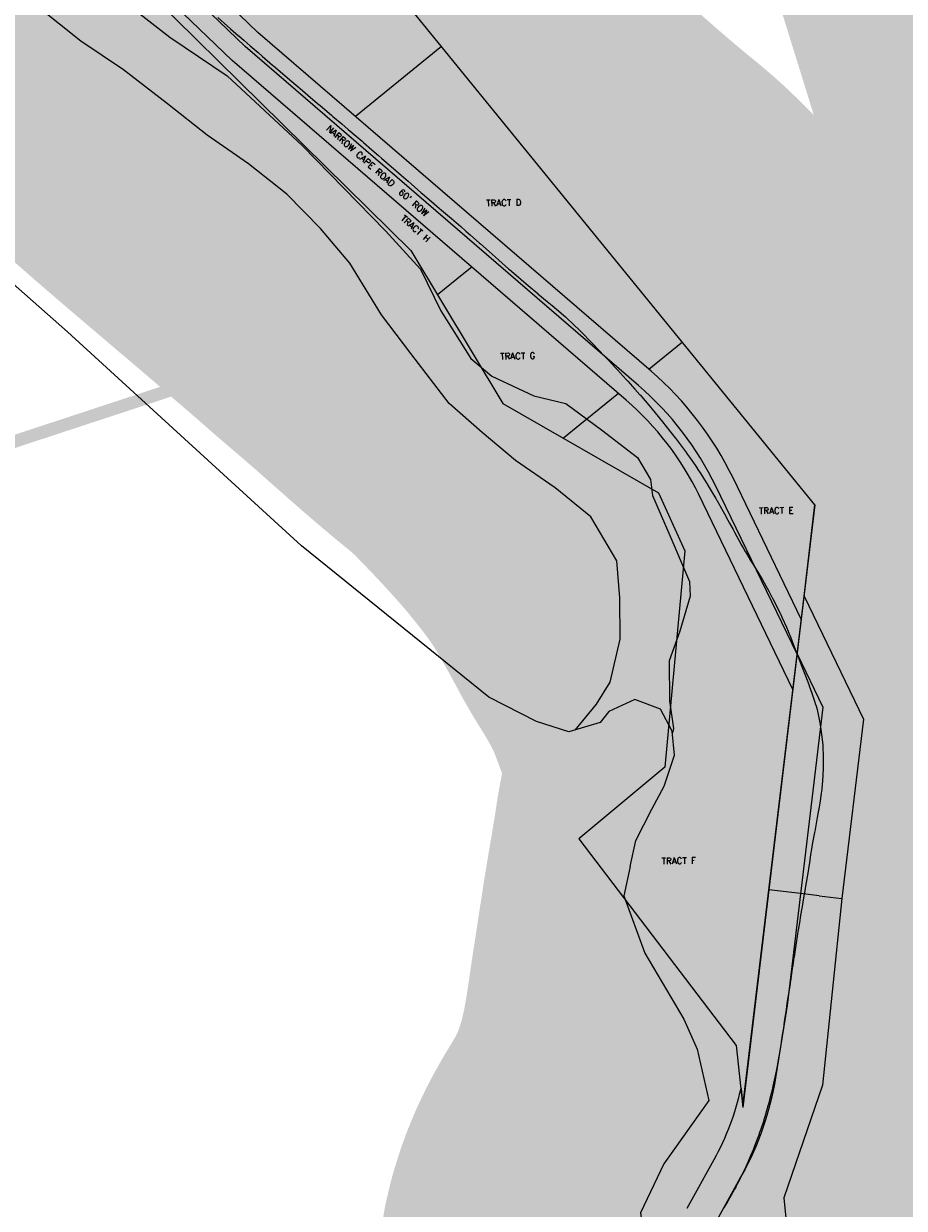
# Model space of a CAD drawing. Header units: feet. Extents: x 18803 to 104580, y -6601 to 116448.
# Tile 7 of 102: x 42561 to 43946, y 27084 to 28948. Entities that reach past the tile are written whole.
import ezdxf

# ---------------------------------------------------------------- set-up
doc = ezdxf.new("R2010")
doc.units = ezdxf.units.FT
doc.header["$LTSCALE"] = 100
doc.header["$MEASUREMENT"] = 0
for name, color, linetype in [('ELPC BOLD TITLE SHEET', 3, 'Continuous'), ('ELPC-XIST', 6, 'Continuous'), ('ELRP', 253, 'Continuous'), ('ETRP', 1, 'Continuous'), ('SL-MATCH', 253, 'Continuous'), ('SL-VICINITY MAP', 2, 'Continuous'), ('ST-MATCH', 1, 'Continuous')]:
    doc.layers.add(name, color=color, linetype=linetype)
doc.styles.add('L100', font='simplex.shx', dxfattribs={"height": 10})

msp = doc.modelspace()

# ---------------------------------------------------------------- linework, layer by layer
at = {"layer": 'ELPC BOLD TITLE SHEET', "const_width": 1000}
for points in [[(44994.43259227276, 25873.12758118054), (44997.59958026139, 25871.48795404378), (44997.59958017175, 25871.48795408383), (45000.29333963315, 25869.79948952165)], [(42445.29938223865, 29465.57455976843), (42456.7689117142, 29444.4455123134), (42456.78830001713, 29444.40986434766), (42458.30257428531, 29441.63104034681), (42468.68057306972, 29423.35983300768), (42468.78644905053, 29423.17525961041), (42472.38299057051, 29416.96662530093), (42480.9207612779, 29402.44725246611), (42480.95721613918, 29402.38545919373), (42486.87219983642, 29392.3918145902), (42493.20579623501, 29381.8468096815), (42493.20958200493, 29381.84050024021), (42493.21352130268, 29381.8339393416), (42501.5400579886, 29367.95214175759), (42505.46624152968, 29361.64517453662), (42505.58018567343, 29361.46388776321), (42516.55279361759, 29344.17269794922), (42516.59909886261, 29344.09943917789), (42517.88178326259, 29342.06208444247), (42518.05766273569, 29341.78685586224), (42530.46036896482, 29322.66339556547), (42530.67720908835, 29322.33486699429), (42531.32775021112, 29321.36626467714), (42543.6695239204, 29303.23660314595), (42543.80001834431, 29303.04677975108), (42546.49829455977, 29299.15986079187), (42557.36372789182, 29283.76910242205), (42557.40505259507, 29283.71073642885), (42562.0473866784, 29277.17303663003), (42571.25543832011, 29264.3113953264), (42571.35644675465, 29264.17126174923), (42577.81062612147, 29255.2774451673), (42585.57225108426, 29244.97368985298), (42585.57606997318, 29244.96861645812), (42585.57993878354, 29244.96347925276), (42594.14246109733, 29233.58539484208), (42599.95787490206, 29226.02862681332), (42600.00009034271, 29225.97391325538), (42611.11924388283, 29211.60035650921), (42614.51701171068, 29207.26444335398), (42614.75406039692, 29206.96627868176), (42628.64796185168, 29189.73987670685), (42629.69256757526, 29188.48003473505), (42629.82990207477, 29188.31572218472), (42644.89062803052, 29170.43977152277), (42644.96132922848, 29170.35619757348), (42646.34455748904, 29168.72780115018), (42659.72064586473, 29153.39847117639), (42659.90349062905, 29153.19110966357), (42664.43042504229, 29148.11060264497), (42674.49767738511, 29137.06868913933), (42682.97766997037, 29128.00411911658), (42688.87596844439, 29121.86295996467), (42688.9465452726, 29121.78976432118), (42701.86767232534, 29108.44155067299), (42703.20074887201, 29107.09332244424), (42703.41865133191, 29106.87558342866), (42717.93567415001, 29092.54326154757), (42718.13590608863, 29092.34775828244), (42720.84680834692, 29089.73008896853), (42732.39539574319, 29078.87973999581), (42732.72087385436, 29078.5793415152), (42740.12446006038, 29071.86709471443), (42740.21415722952, 29071.78537695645), (42746.26306966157, 29066.24772223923), (42746.45590849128, 29066.07299858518), (42759.12913037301, 29054.708530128), (42759.30935491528, 29054.54469377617), (42759.35557697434, 29054.5025733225), (42771.32195738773, 29043.57173138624), (42777.48156229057, 29037.84574873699), (42783.44000424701, 29032.3738183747), (42783.44293409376, 29032.3711266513), (42783.44544700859, 29032.36881861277), (42794.96122986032, 29021.78744873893), (42795.00741237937, 29021.74491424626), (42795.4357698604, 29021.34947023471), (42807.72169092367, 29009.89809379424), (42807.95379629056, 29009.6842790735), (42811.97236684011, 29006.02562004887), (42820.76731139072, 28998.08102689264), (42820.8283668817, 28998.02604128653), (42829.30629518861, 28990.41403068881), (42834.287631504, 28985.98424763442), (42834.29698166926, 28985.97593660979), (42847.51253176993, 28974.23455474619), (42847.52442004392, 28974.22398655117), (42848.98062612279, 28972.92873858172), (42864.83092169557, 28958.74630502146), (42866.59661870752, 28957.14490809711), (42881.69447163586, 28943.78365691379), (42881.7796086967, 28943.70862490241), (42886.67815813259, 28939.4093976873), (42899.27243179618, 28928.43221955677), (42899.30832851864, 28928.40098769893), (42907.83557157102, 28920.99510379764), (42907.85902697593, 28920.97470886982), (42917.41017509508, 28912.66002539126), (42917.48255765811, 28912.59724382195), (42929.7995246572, 28901.95313074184), (42929.80604731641, 28901.94749953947), (42929.81252360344, 28901.94190468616), (42936.04488755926, 28896.56310678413), (42936.11162349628, 28896.50570722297), (42952.59994334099, 28882.37244415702), (42952.62018729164, 28882.3551459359), (42952.64038705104, 28882.33784945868), (42954.19655099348, 28881.00958347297), (42954.22772098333, 28880.98301948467), (42971.83562885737, 28866.00109699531), (42971.84146768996, 28865.99613044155), (42976.21428542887, 28862.27769872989), (42976.24822778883, 28862.24878469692), (42989.67197888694, 28850.79343031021), (42999.82239623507, 28842.17840227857), (43008.2793497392, 28834.98056076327), (43023.46637143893, 28821.97994484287), (43023.46983098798, 28821.97698502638), (43023.47372011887, 28821.97365643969), (43027.286527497, 28818.71219876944), (43027.39365180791, 28818.6210772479), (43045.16227849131, 28803.59143821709), (43045.18100989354, 28803.57554781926), (43045.19973840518, 28803.55969076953), (43047.35488534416, 28801.72957426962), (43047.36976075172, 28801.7169330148), (43061.43836286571, 28789.75211024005), (43061.44182796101, 28789.74916173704), (43061.44491499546, 28789.74653587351), (43071.43003319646, 28781.24846939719), (43071.5072185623, 28781.18251600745), (43077.4678603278, 28776.06888476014), (43077.5230220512, 28776.02169597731), (43093.34812259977, 28762.52238917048), (43095.61573764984, 28760.54354304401), (43095.63012390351, 28760.53097972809), (43108.56828360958, 28749.22409600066), (43108.57862563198, 28749.2150625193), (43119.27794137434, 28739.87424364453), (43123.89049437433, 28735.8778116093), (43123.93225947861, 28735.84170268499), (43139.42539272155, 28722.47544414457), (43139.48482136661, 28722.42432935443), (43142.57127636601, 28719.77771781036), (43142.60521535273, 28719.74856385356), (43154.94814323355, 28709.12708582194), (43165.5595587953, 28699.83991633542), (43165.60590393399, 28699.79925694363), (43170.46472594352, 28695.52624592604), (43170.48093754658, 28695.51200089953), (43186.33607454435, 28681.59192730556), (43186.44790374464, 28681.49431834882), (43188.23884954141, 28679.94022253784), (43202.46382894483, 28667.68234148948), (43202.51155099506, 28667.64132066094), (43210.95822643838, 28660.39871508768), (43210.96830511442, 28660.39010082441), (43210.98914454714, 28660.37224660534), (43218.31919962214, 28654.10728323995), (43218.33730069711, 28654.09182638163), (43233.72595067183, 28640.96318036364), (43233.83059476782, 28640.87337315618), (43248.54681004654, 28628.1769210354), (43256.45643989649, 28621.23336621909), (43256.49693907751, 28621.19773863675), (43263.27114451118, 28615.22583695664), (43278.00156752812, 28602.13659584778), (43278.04042887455, 28602.10213412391), (43279.30762559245, 28600.98065025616), (43279.31956056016, 28600.97010758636), (43279.33150369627, 28600.95954458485), (43292.9647383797, 28588.92422920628), (43292.96852577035, 28588.9208836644), (43292.97250490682, 28588.91737017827), (43302.33248700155, 28580.6476894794), (43308.24944562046, 28575.38929469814), (43323.64805250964, 28561.91328441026), (43323.69838171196, 28561.86935333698), (43325.07568629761, 28560.67025933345), (43339.07506381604, 28548.61945243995), (43339.10173307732, 28548.59640117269), (43339.12837036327, 28548.57344009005), (43347.42322077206, 28541.3939942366), (43354.34592652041, 28535.54349218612), (43354.3469016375, 28535.54266803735), (43354.34687766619, 28535.54268829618), (43369.40110343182, 28522.81861554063), (43369.41378770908, 28522.80787337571), (43369.42650171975, 28522.79712018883), (43369.61521766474, 28522.63716545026), (43384.3199318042, 28510.59310705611), (43384.34977720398, 28510.56870091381), (43391.93814198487, 28504.37321821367), (43392.16666011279, 28504.18428745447), (43398.88905055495, 28498.55634937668), (43413.05439879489, 28486.45582446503), (43413.52528773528, 28486.04811718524), (43414.32692619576, 28485.32012395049), (43426.3749002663, 28473.84667990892), (43434.51928180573, 28465.88998033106), (43434.72066073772, 28465.69085784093), (43439.41828270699, 28460.98959607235), (43452.48316197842, 28447.58218392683), (43454.41618430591, 28445.57714140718), (43466.06964303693, 28433.44948055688), (43473.59733143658, 28425.53361708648), (43473.61361379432, 28425.51647802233), (43480.01628547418, 28418.77020039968), (43492.31989342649, 28405.63409941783), (43492.47621702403, 28405.46553643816), (43494.26840829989, 28403.51381376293), (43494.28176801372, 28403.4992271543), (43494.29513371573, 28403.4846589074), (43508.5038849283, 28387.9577637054), (43508.51374566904, 28387.94696762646), (43508.52364841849, 28387.93613932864), (43511.18241702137, 28385.02329734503), (43511.35377735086, 28384.83346354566), (43522.14518075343, 28372.74483210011), (43522.15149841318, 28372.7377462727), (43522.15787303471, 28372.73060241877), (43530.18080317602, 28363.72846645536), (43530.44597073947, 28363.42575243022), (43535.13595150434, 28357.97823617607), (43547.43196073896, 28343.60029012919), (43549.11348433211, 28341.60036549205), (43549.38422992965, 28341.27265885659), (43558.7636190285, 28329.71861137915), (43567.59264136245, 28318.72578284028), (43567.59299265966, 28318.72534547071), (43567.59335802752, 28318.7248905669), (43569.31521943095, 28316.58118726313), (43579.31289656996, 28303.9787536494), (43585.65826690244, 28295.85398422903), (43585.89485237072, 28295.5465432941), (43589.16747197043, 28291.23024433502), (43598.66254871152, 28278.57239944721), (43603.21419569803, 28272.31361034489), (43603.47147897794, 28271.95390222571), (43607.84929751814, 28265.73016980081), (43616.90935926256, 28252.69662682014), (43619.98502329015, 28248.12015958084), (43620.12833120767, 28247.90484172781), (43625.78440098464, 28239.3234294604), (43634.3649123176, 28225.85350474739), (43635.74851002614, 28223.62476851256), (43635.98478684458, 28223.23734746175), (43642.34533784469, 28212.61954231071), (43649.61455448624, 28200.29904101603), (43650.74147207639, 28198.34539421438), (43650.97034120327, 28197.94094368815), (43655.78023538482, 28189.27486500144), (43655.7896712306, 28189.25787804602), (43660.93063848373, 28180.01031443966), (43660.94511826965, 28179.98430072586), (43664.98273666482, 28172.73954793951), (43665.94770467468, 28171.02798562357), (43671.15999530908, 28161.60660781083), (43676.70058002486, 28151.49845546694), (43678.7647160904, 28147.65403091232), (43678.78192796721, 28147.62213022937), (43678.79910218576, 28147.59019671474), (43682.5010536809, 28140.74018140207), (43688.55744879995, 28129.34846561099), (43688.96271856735, 28128.61543547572), (43692.31018542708, 28122.78842192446), (43692.32735254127, 28122.75867924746), (43692.3445059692, 28122.72886743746), (43695.58576496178, 28117.12218545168), (43695.89916877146, 28116.59486258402), (43703.08058916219, 28104.83757005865), (43703.18140279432, 28104.67389003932), (43707.20488839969, 28098.19542101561), (43707.29974468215, 28098.04150737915), (43710.60477729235, 28092.6372161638), (43718.0464744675, 28080.35263764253), (43722.66330814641, 28072.60337484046), (43722.74479581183, 28072.46570102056), (43725.46502671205, 28067.83957787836), (43732.58560053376, 28054.91809841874), (43737.21968452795, 28046.24503325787), (43737.3857078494, 28045.92944682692), (43739.76204721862, 28041.34107369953), (43746.91496882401, 28027.32545574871), (43750.8260015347, 28019.50204504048), (43751.14474143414, 28018.84238554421), (43753.93284342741, 28012.86802790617), (43760.64142646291, 27997.85745921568), (43763.26924046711, 27991.66411198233), (43763.4568854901, 27991.21035091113), (43766.90550198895, 27982.64974507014), (43772.74701127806, 27967.23706653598), (43772.83135231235, 27967.01755940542), (43774.26415203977, 27963.33872310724), (43774.39914896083, 27962.98437956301), (43778.56696731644, 27951.79652227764), (43778.77811218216, 27951.24903500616), (43784.8101295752, 27936.12767707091), (43784.81791683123, 27936.10817832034), (43785.25104535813, 27935.02491590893), (43785.38819564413, 27934.67464691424), (43790.46532920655, 27921.42972990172), (43790.46849602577, 27921.42145642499), (43790.47166786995, 27921.4131778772), (43795.72684832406, 27907.67705393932), (43796.24960092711, 27906.28976341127), (43796.42120103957, 27905.8219683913), (43800.49872606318, 27894.39746097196), (43804.83412481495, 27881.59237717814), (43806.4007460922, 27876.55585589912), (43806.66450598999, 27875.65960935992), (43808.61110087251, 27868.64982723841), (43811.56733485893, 27855.35095726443), (43813.4761235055, 27845.01109524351), (43813.67676805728, 27843.77825687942), (43814.08068972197, 27840.91391660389), (43816.15423462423, 27825.71224094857), (43817.55047231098, 27812.17634834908), (43817.65874218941, 27810.78055120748), (43817.69440015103, 27810.09559646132), (43818.23397066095, 27794.31462575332), (43818.49223519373, 27778.98555233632), (43818.49160080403, 27778.38043217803), (43818.45724068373, 27777.06936970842), (43817.78869114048, 27764.07043482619), (43816.86506836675, 27749.78603600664), (43816.34388022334, 27744.1174002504), (43816.21517912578, 27742.99408944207), (43815.35073986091, 27736.69980628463), (43813.47752225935, 27724.65395442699), (43811.37602589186, 27711.67384480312), (43811.20705934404, 27710.66589048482), (43811.1411855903, 27710.29085129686), (43808.94656931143, 27698.34285172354), (43808.94573912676, 27698.33833924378), (43808.94490916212, 27698.33382314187), (43806.67632594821, 27686.00949263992), (43806.67609218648, 27686.00822252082), (43805.46955348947, 27679.45168521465), (43805.44328799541, 27679.31131048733), (43804.64003004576, 27675.08813892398), (43804.59970836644, 27674.87066413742), (43802.69332302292, 27664.31615398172), (43800.53738081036, 27653.09493971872), (43800.40846824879, 27652.36273904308), (43799.84667572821, 27648.853416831), (43798.53573654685, 27640.2477845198), (43798.53144671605, 27640.21951302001), (43796.58429135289, 27627.33630242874), (43795.12871986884, 27618.25716257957), (43795.12599381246, 27618.24019578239), (43794.44146663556, 27613.98899588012), (43790.06000015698, 27587.27586698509), (43790.04093496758, 27587.161248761), (43789.93949247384, 27586.55955906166), (43789.93592678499, 27586.53857579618), (43789.93237548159, 27586.51757214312), (43787.53763625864, 27572.46043886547), (43785.09042314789, 27558.3902745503), (43785.05754566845, 27558.19698889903), (43784.65098601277, 27555.75183991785), (43784.65052686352, 27555.74907581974), (43784.6500870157, 27555.74642962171), (43782.84265816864, 27544.86207034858), (43782.80531465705, 27544.63093744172), (43780.96616891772, 27532.92290906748), (43779.53067123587, 27524.68432121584), (43779.2280206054, 27522.86021336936), (43779.16695846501, 27522.47529333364), (43777.59457485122, 27512.08773193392), (43777.5840025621, 27512.01727799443), (43776.02061460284, 27501.50696187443), (43774.89776141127, 27494.24913591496), (43774.32479439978, 27490.42919284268), (43772.41990852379, 27478.66024011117), (43772.37194061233, 27478.35314421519), (43770.51615404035, 27466.02641633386), (43770.48525334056, 27465.81578388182), (43770.32147476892, 27464.66938432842), (43770.28618891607, 27464.42971808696), (43768.59436880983, 27453.26993378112), (43766.64001700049, 27440.63417755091), (43766.60927636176, 27440.43069521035), (43766.16377013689, 27437.40993544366), (43766.12281025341, 27437.14082662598), (43764.65025470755, 27427.75761532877), (43764.64389725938, 27427.71692376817), (43762.72109607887, 27415.35443806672), (43762.33505533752, 27412.94910128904), (43761.3003096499, 27405.73674319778), (43759.91773967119, 27396.48460542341), (43759.89673881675, 27396.34183401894), (43758.97982455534, 27390.00781154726), (43758.97759479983, 27389.99232745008), (43758.97536159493, 27389.97687340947), (43758.53246467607, 27386.8957689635), (43758.52661256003, 27386.85487022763), (43757.15459934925, 27377.22162502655), (43755.6940052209, 27367.34105388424), (43755.68232920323, 27367.26273400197), (43755.66095735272, 27367.12045694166), (43755.65844215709, 27367.10381532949), (43755.65593478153, 27367.0871666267), (43754.04235956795, 27356.4297605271), (43754.03864042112, 27356.40538419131), (43754.03494492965, 27356.38103883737), (43752.3906156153, 27345.63129589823), (43752.16868425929, 27344.25681531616), (43752.15980617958, 27344.20212757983), (43750.71102060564, 27335.32569106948), (43748.95620152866, 27324.93919390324), (43748.17758820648, 27320.47694096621), (43748.17763775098, 27320.47722492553), (43748.17769912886, 27320.47757668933), (43747.11355287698, 27314.3783465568), (43745.2640393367, 27304.48344393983), (43743.73564146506, 27296.71737316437), (43743.68412271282, 27296.46122415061), (43743.34615223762, 27294.81627713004), (43741.30466587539, 27285.34895831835), (43739.19311043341, 27275.85440314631), (43738.46639310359, 27272.72909028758), (43738.41682942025, 27272.51939542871), (43736.89495150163, 27266.18361111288), (43734.45800844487, 27256.35618156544), (43734.45229696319, 27256.3332729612), (43734.44660344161, 27256.31035437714), (43732.32206397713, 27247.80426885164), (43732.1128444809, 27247.01696642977), (43731.98652483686, 27246.56881337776), (43729.23802813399, 27237.15158405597), (43729.22998981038, 27237.12420707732), (43729.22197905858, 27237.09681508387), (43726.50213304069, 27227.85203539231), (43726.49636369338, 27227.83251008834), (43726.49061045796, 27227.81298289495), (43725.05091256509, 27222.94773166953), (43724.78690799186, 27222.10885882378), (43723.68350010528, 27218.80261647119), (43720.67930403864, 27210.03187920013), (43720.64937485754, 27209.94397786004), (43717.7047473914, 27201.24363758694), (43717.62211514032, 27200.99527552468), (43717.15752006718, 27199.57444226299), (43716.85888840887, 27198.71372659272), (43714.5440164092, 27192.40890141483), (43711.34087174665, 27183.8529472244), (43708.81753991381, 27177.35152947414), (43708.64900346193, 27176.92791177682), (43704.22228589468, 27166.06854431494), (43700.5257631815, 27157.36638889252), (43700.12690095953, 27156.46004790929), (43699.94635926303, 27156.0582294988), (43696.66796154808, 27148.90959424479), (43692.659545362, 27140.50551484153), (43690.61197879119, 27136.36502865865), (43688.28076236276, 27131.78055805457), (43688.27517703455, 27131.76959128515), (43688.26958475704, 27131.75859950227), (43683.66786639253, 27122.7278353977), (43681.01624930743, 27117.69836838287), (43680.75499283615, 27117.21380219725), (43678.8228486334, 27113.70854608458), (43673.61188152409, 27104.47996303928), (43671.08915241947, 27100.08644165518), (43670.90768720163, 27099.77478614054), (43668.17025606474, 27095.13812163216), (43662.4608786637, 27085.67012907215), (43661.12411734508, 27083.47110798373), (43656.61428655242, 27075.99781819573), (43656.38206326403, 27075.60627124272), (43651.63401946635, 27067.45956200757), (43650.75099745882, 27065.91866755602), (43650.65215049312, 27065.74483617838), (43644.96785917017, 27055.67046751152), (43644.65703011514, 27055.10557019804), (43642.76054695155, 27051.57009857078), (43638.60512062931, 27043.21491125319), (43638.18985110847, 27042.3457026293), (43635.03183835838, 27035.4575147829), (43632.42126068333, 27029.24905425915), (43632.06548687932, 27028.36505240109), (43628.75914498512, 27019.76954647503), (43627.13581020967, 27015.17065451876), (43626.76472943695, 27014.05327101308), (43623.65470284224, 27004.06876622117), (43622.69391162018, 27000.59248229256), (43622.37363484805, 26999.33638038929), (43619.77606471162, 26988.22656639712), (43619.30313519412, 26985.64017287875), (43619.07303961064, 26984.20716501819), (43617.50239748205, 26972.86323503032), (43617.28154364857, 26970.0414774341), (43617.21519393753, 26968.98507725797), (43616.68116881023, 26957.71277357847), (43616.69319807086, 26954.5426712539), (43616.71786092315, 26953.36388857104), (43617.14002412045, 26942.27621600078), (43617.43938177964, 26938.72259728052), (43617.58093483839, 26937.36802559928), (43618.93970772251, 26926.4865589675), (43619.57372183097, 26922.78562192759), (43619.75988993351, 26921.79033760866), (43622.03583584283, 26910.57315820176), (43622.71120669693, 26907.80442135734), (43623.00006164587, 26906.70496766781), (43626.43664206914, 26894.50688254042), (43626.89813010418, 26892.97005880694), (43627.14145675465, 26892.19640818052), (43631.63672766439, 26878.52787432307), (43631.70137869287, 26878.33349090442), (43631.84969970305, 26877.89248219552), (43636.37139307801, 26865.0429428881), (43636.46819940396, 26864.77202650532), (43637.9419701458, 26860.70962272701), (43641.23607324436, 26851.78402105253), (43641.26848447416, 26851.6966302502), (43644.44036073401, 26843.18571063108), (43644.45262891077, 26843.15297513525), (43644.4648589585, 26843.1202205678), (43646.18274625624, 26838.54502129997), (43646.19789734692, 26838.50475970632), (43651.02828212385, 26825.69799962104), (43651.27387810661, 26825.06692862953), (43651.29233997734, 26825.01961691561), (43656.58855310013, 26811.4834199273), (43657.72684600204, 26808.51994893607), (43661.64524504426, 26798.80304698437), (43661.82113468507, 26798.37783621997), (43664.71591913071, 26791.55268332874), (43667.11043120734, 26785.95853559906), (43671.56690194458, 26775.3585055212), (43671.75779594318, 26774.89059882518), (43672.1877118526, 26773.80392921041), (43672.26770015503, 26773.6043987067), (43677.16874759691, 26761.53755306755), (43678.05971038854, 26759.31144363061), (43678.16617817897, 26759.04052143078), (43681.74745895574, 26749.75699044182), (43683.76295271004, 26744.25559175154), (43686.1669568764, 26737.95389001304), (43686.19367785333, 26737.88419523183), (43689.22269047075, 26730.02311685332), (43690.6768862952, 26726.42871037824), (43690.68471530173, 26726.4092763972), (43690.69256270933, 26726.38985163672), (43694.51297467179, 26716.89290312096), (43694.74431320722, 26716.29034664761), (43694.99412337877, 26715.60738769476), (43695.00870014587, 26715.56766492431), (43698.91312065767, 26704.96214055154), (43699.42220205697, 26703.54898256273), (43699.5572512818, 26703.16151574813), (43702.66330996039, 26693.94267541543), (43703.96185464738, 26690.28505204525), (43706.75640349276, 26681.99479545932), (43706.92471840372, 26681.51536250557), (43708.15203077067, 26678.15434650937), (43708.207282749, 26678.00117816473), (43711.31114358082, 26669.28999824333), (43711.31956143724, 26669.26641548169), (43712.3587256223, 26666.36040700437), (43715.99121435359, 26656.47419034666), (43716.12678858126, 26656.11429977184), (43716.49303958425, 26655.16555362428), (43721.3405225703, 26643.14938034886), (43721.41502474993, 26642.96675803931), (43721.49363940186, 26642.78935056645), (43727.03098776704, 26630.42171956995), (43727.31435853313, 26629.83311303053), (43727.42116927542, 26629.61381979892), (43733.27983903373, 26617.72368045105), (43733.91067356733, 26616.51539080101), (43733.97123579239, 26616.40005582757), (43740.17332409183, 26604.65624611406), (43740.93326302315, 26603.25088264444), (43741.01155720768, 26603.10710021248), (43747.50295575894, 26591.26871414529), (43748.19529974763, 26590.02816646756), (43748.33451971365, 26589.78162419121), (43755.24216338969, 26577.69098361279)]]:
    msp.add_lwpolyline(points, dxfattribs=at)
at = {"layer": 'ELPC-XIST'}
msp.add_lwpolyline([(42866.59661870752, 28957.14490809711), (42881.69447163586, 28943.78365691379), (42881.7796086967, 28943.70862490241), (42886.67815813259, 28939.4093976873), (42899.27243179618, 28928.43221955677), (42899.30832851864, 28928.40098769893), (42907.83557157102, 28920.99510379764), (42907.85902697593, 28920.97470886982), (42917.41017509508, 28912.66002539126), (42917.48255765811, 28912.59724382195), (42929.7995246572, 28901.95313074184), (42929.80604731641, 28901.94749953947), (42929.81252360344, 28901.94190468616), (42936.04488755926, 28896.56310678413), (42936.11162349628, 28896.50570722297), (42952.59994334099, 28882.37244415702), (42952.62018729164, 28882.3551459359), (42952.64038705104, 28882.33784945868), (42954.19655099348, 28881.00958347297), (42954.22772098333, 28880.98301948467), (42971.83562885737, 28866.00109699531), (42971.84146768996, 28865.99613044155), (42976.21428542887, 28862.27769872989), (42976.24822778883, 28862.24878469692), (42989.67197888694, 28850.79343031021), (42999.82239623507, 28842.17840227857), (43008.2793497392, 28834.98056076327), (43023.46637143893, 28821.97994484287), (43023.46983098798, 28821.97698502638), (43023.47372011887, 28821.97365643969), (43027.286527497, 28818.71219876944), (43027.39365180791, 28818.6210772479), (43045.16227849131, 28803.59143821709), (43045.18100989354, 28803.57554781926), (43045.19973840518, 28803.55969076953), (43047.35488534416, 28801.72957426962), (43047.36976075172, 28801.7169330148), (43061.43836286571, 28789.75211024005), (43061.44182796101, 28789.74916173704), (43061.44491499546, 28789.74653587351), (43071.43003319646, 28781.24846939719), (43071.5072185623, 28781.18251600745), (43077.4678603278, 28776.06888476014), (43077.5230220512, 28776.02169597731), (43093.34812259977, 28762.52238917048), (43095.61573764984, 28760.54354304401), (43095.63012390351, 28760.53097972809), (43108.56828360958, 28749.22409600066), (43108.57862563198, 28749.2150625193), (43119.27794137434, 28739.87424364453), (43123.89049437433, 28735.8778116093), (43123.93225947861, 28735.84170268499), (43139.42539272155, 28722.47544414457), (43139.48482136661, 28722.42432935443), (43142.57127636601, 28719.77771781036), (43142.60521535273, 28719.74856385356), (43154.94814323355, 28709.12708582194), (43165.5595587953, 28699.83991633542), (43165.60590393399, 28699.79925694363), (43170.46472594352, 28695.52624592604), (43170.48093754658, 28695.51200089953), (43186.33607454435, 28681.59192730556), (43186.44790374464, 28681.49431834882), (43188.23884954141, 28679.94022253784), (43202.46382894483, 28667.68234148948), (43202.51155099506, 28667.64132066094), (43210.95822643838, 28660.39871508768), (43210.96830511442, 28660.39010082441), (43210.98914454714, 28660.37224660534), (43218.31919962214, 28654.10728323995), (43218.33730069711, 28654.09182638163), (43233.72595067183, 28640.96318036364), (43233.83059476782, 28640.87337315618), (43248.54681004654, 28628.1769210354), (43256.45643989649, 28621.23336621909), (43256.49693907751, 28621.19773863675), (43263.27114451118, 28615.22583695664), (43278.00156752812, 28602.13659584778), (43278.04042887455, 28602.10213412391), (43279.30762559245, 28600.98065025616), (43279.31956056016, 28600.97010758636), (43279.33150369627, 28600.95954458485), (43292.9647383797, 28588.92422920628), (43292.96852577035, 28588.9208836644), (43292.97250490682, 28588.91737017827), (43302.33248700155, 28580.6476894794), (43308.24944562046, 28575.38929469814), (43323.64805250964, 28561.91328441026), (43323.69838171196, 28561.86935333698), (43325.07568629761, 28560.67025933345), (43339.07506381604, 28548.61945243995), (43339.10173307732, 28548.59640117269), (43339.12837036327, 28548.57344009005), (43347.42322077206, 28541.3939942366), (43354.34592652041, 28535.54349218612), (43354.3469016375, 28535.54266803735), (43354.34687766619, 28535.54268829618), (43369.40110343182, 28522.81861554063), (43369.41378770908, 28522.80787337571), (43369.42650171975, 28522.79712018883), (43369.61521766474, 28522.63716545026), (43384.3199318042, 28510.59310705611), (43384.34977720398, 28510.56870091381), (43391.93814198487, 28504.37321821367), (43392.16666011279, 28504.18428745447), (43398.88905055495, 28498.55634937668), (43413.05439879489, 28486.45582446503), (43413.52528773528, 28486.04811718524), (43414.32692619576, 28485.32012395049), (43426.3749002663, 28473.84667990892), (43434.51928180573, 28465.88998033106), (43434.72066073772, 28465.69085784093), (43439.41828270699, 28460.98959607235), (43452.48316197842, 28447.58218392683), (43454.41618430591, 28445.57714140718), (43466.06964303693, 28433.44948055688), (43473.59733143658, 28425.53361708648), (43473.61361379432, 28425.51647802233), (43480.01628547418, 28418.77020039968), (43492.31989342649, 28405.63409941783), (43492.47621702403, 28405.46553643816), (43494.26840829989, 28403.51381376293), (43494.28176801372, 28403.4992271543), (43494.29513371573, 28403.4846589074), (43508.5038849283, 28387.9577637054), (43508.51374566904, 28387.94696762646), (43508.52364841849, 28387.93613932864), (43511.18241702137, 28385.02329734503), (43511.35377735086, 28384.83346354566), (43522.14518075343, 28372.74483210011), (43522.15149841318, 28372.7377462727), (43522.15787303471, 28372.73060241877), (43530.18080317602, 28363.72846645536), (43530.44597073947, 28363.42575243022), (43535.13595150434, 28357.97823617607), (43547.43196073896, 28343.60029012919), (43549.11348433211, 28341.60036549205), (43549.38422992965, 28341.27265885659), (43558.7636190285, 28329.71861137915), (43567.59264136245, 28318.72578284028), (43567.59299265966, 28318.72534547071), (43567.59335802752, 28318.7248905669), (43569.31521943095, 28316.58118726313), (43579.31289656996, 28303.9787536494), (43585.65826690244, 28295.85398422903), (43585.89485237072, 28295.5465432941), (43589.16747197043, 28291.23024433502), (43598.66254871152, 28278.57239944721), (43603.21419569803, 28272.31361034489), (43603.47147897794, 28271.95390222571), (43607.84929751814, 28265.73016980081), (43616.90935926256, 28252.69662682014), (43619.98502329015, 28248.12015958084), (43620.12833120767, 28247.90484172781), (43625.78440098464, 28239.3234294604), (43634.3649123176, 28225.85350474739), (43635.74851002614, 28223.62476851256), (43635.98478684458, 28223.23734746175), (43642.34533784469, 28212.61954231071), (43649.61455448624, 28200.29904101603), (43650.74147207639, 28198.34539421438), (43650.97034120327, 28197.94094368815), (43655.78023538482, 28189.27486500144), (43655.7896712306, 28189.25787804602), (43660.93063848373, 28180.01031443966), (43660.94511826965, 28179.98430072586), (43664.98273666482, 28172.73954793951), (43665.94770467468, 28171.02798562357), (43671.15999530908, 28161.60660781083), (43676.70058002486, 28151.49845546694), (43678.7647160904, 28147.65403091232), (43678.78192796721, 28147.62213022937), (43678.79910218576, 28147.59019671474), (43682.5010536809, 28140.74018140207), (43688.55744879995, 28129.34846561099), (43688.96271856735, 28128.61543547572), (43692.31018542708, 28122.78842192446), (43692.32735254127, 28122.75867924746), (43692.3445059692, 28122.72886743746), (43695.58576496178, 28117.12218545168), (43695.89916877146, 28116.59486258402), (43703.08058916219, 28104.83757005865), (43703.18140279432, 28104.67389003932), (43707.20488839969, 28098.19542101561), (43707.29974468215, 28098.04150737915), (43710.60477729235, 28092.6372161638), (43718.0464744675, 28080.35263764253), (43722.66330814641, 28072.60337484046), (43722.74479581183, 28072.46570102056), (43725.46502671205, 28067.83957787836), (43732.58560053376, 28054.91809841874), (43737.21968452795, 28046.24503325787), (43737.3857078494, 28045.92944682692), (43739.76204721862, 28041.34107369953), (43746.91496882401, 28027.32545574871), (43750.8260015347, 28019.50204504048), (43751.14474143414, 28018.84238554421), (43753.93284342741, 28012.86802790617), (43760.64142646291, 27997.85745921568), (43763.26924046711, 27991.66411198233), (43763.4568854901, 27991.21035091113), (43766.90550198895, 27982.64974507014), (43772.74701127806, 27967.23706653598), (43772.83135231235, 27967.01755940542), (43774.26415203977, 27963.33872310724), (43774.39914896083, 27962.98437956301), (43778.56696731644, 27951.79652227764), (43778.77811218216, 27951.24903500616), (43784.8101295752, 27936.12767707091), (43784.81791683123, 27936.10817832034), (43785.25104535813, 27935.02491590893), (43785.38819564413, 27934.67464691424), (43790.46532920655, 27921.42972990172), (43790.46849602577, 27921.42145642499), (43790.47166786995, 27921.4131778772), (43795.72684832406, 27907.67705393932), (43796.24960092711, 27906.28976341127), (43796.42120103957, 27905.8219683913), (43800.49872606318, 27894.39746097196), (43804.83412481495, 27881.59237717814), (43806.4007460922, 27876.55585589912), (43806.66450598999, 27875.65960935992), (43808.61110087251, 27868.64982723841), (43811.56733485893, 27855.35095726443), (43813.4761235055, 27845.01109524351), (43813.67676805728, 27843.77825687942), (43814.08068972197, 27840.91391660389), (43816.15423462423, 27825.71224094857), (43817.55047231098, 27812.17634834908), (43817.65874218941, 27810.78055120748), (43817.69440015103, 27810.09559646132), (43818.23397066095, 27794.31462575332), (43818.49223519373, 27778.98555233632), (43818.49160080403, 27778.38043217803), (43818.45724068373, 27777.06936970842), (43817.78869114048, 27764.07043482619), (43816.86506836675, 27749.78603600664), (43816.34388022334, 27744.1174002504), (43816.21517912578, 27742.99408944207), (43815.35073986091, 27736.69980628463), (43813.47752225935, 27724.65395442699), (43811.37602589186, 27711.67384480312), (43811.20705934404, 27710.66589048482), (43811.1411855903, 27710.29085129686), (43808.94656931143, 27698.34285172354), (43808.94573912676, 27698.33833924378), (43808.94490916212, 27698.33382314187), (43806.67632594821, 27686.00949263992), (43806.67609218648, 27686.00822252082), (43805.46955348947, 27679.45168521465), (43805.44328799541, 27679.31131048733), (43804.64003004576, 27675.08813892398), (43804.59970836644, 27674.87066413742), (43802.69332302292, 27664.31615398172), (43800.53738081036, 27653.09493971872), (43800.40846824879, 27652.36273904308), (43799.84667572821, 27648.853416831), (43798.53573654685, 27640.2477845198), (43798.53144671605, 27640.21951302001), (43796.58429135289, 27627.33630242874), (43795.12871986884, 27618.25716257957), (43795.12599381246, 27618.24019578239), (43794.44146663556, 27613.98899588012), (43790.06000015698, 27587.27586698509), (43790.04093496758, 27587.161248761), (43789.93949247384, 27586.55955906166), (43789.93592678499, 27586.53857579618), (43789.93237548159, 27586.51757214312), (43787.53763625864, 27572.46043886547), (43785.09042314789, 27558.3902745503), (43785.05754566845, 27558.19698889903), (43784.65098601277, 27555.75183991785), (43784.65052686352, 27555.74907581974), (43784.6500870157, 27555.74642962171), (43782.84265816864, 27544.86207034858), (43782.80531465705, 27544.63093744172), (43780.96616891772, 27532.92290906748), (43779.53067123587, 27524.68432121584), (43779.2280206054, 27522.86021336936), (43779.16695846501, 27522.47529333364), (43777.59457485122, 27512.08773193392), (43777.5840025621, 27512.01727799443), (43776.02061460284, 27501.50696187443), (43774.89776141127, 27494.24913591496), (43774.32479439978, 27490.42919284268), (43772.41990852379, 27478.66024011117), (43772.37194061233, 27478.35314421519), (43770.51615404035, 27466.02641633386), (43770.48525334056, 27465.81578388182), (43770.32147476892, 27464.66938432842), (43770.28618891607, 27464.42971808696), (43768.59436880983, 27453.26993378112), (43766.64001700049, 27440.63417755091), (43766.60927636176, 27440.43069521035), (43766.16377013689, 27437.40993544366), (43766.12281025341, 27437.14082662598), (43764.65025470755, 27427.75761532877), (43764.64389725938, 27427.71692376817), (43762.72109607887, 27415.35443806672), (43762.33505533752, 27412.94910128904), (43761.3003096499, 27405.73674319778), (43759.91773967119, 27396.48460542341), (43759.89673881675, 27396.34183401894), (43758.97982455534, 27390.00781154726), (43758.97759479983, 27389.99232745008), (43758.97536159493, 27389.97687340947), (43758.53246467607, 27386.8957689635), (43758.52661256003, 27386.85487022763), (43757.15459934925, 27377.22162502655), (43755.6940052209, 27367.34105388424), (43755.68232920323, 27367.26273400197), (43755.66095735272, 27367.12045694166), (43755.65844215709, 27367.10381532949), (43755.65593478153, 27367.0871666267), (43754.04235956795, 27356.4297605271), (43754.03864042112, 27356.40538419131), (43754.03494492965, 27356.38103883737), (43752.3906156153, 27345.63129589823), (43752.16868425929, 27344.25681531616), (43752.15980617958, 27344.20212757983), (43750.71102060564, 27335.32569106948), (43748.95620152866, 27324.93919390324), (43748.17758820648, 27320.47694096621), (43748.17763775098, 27320.47722492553), (43748.17769912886, 27320.47757668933), (43747.11355287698, 27314.3783465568), (43745.2640393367, 27304.48344393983), (43743.73564146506, 27296.71737316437), (43743.68412271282, 27296.46122415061), (43743.34615223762, 27294.81627713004), (43741.30466587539, 27285.34895831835), (43739.19311043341, 27275.85440314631), (43738.46639310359, 27272.72909028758), (43738.41682942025, 27272.51939542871), (43736.89495150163, 27266.18361111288), (43734.45800844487, 27256.35618156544), (43734.45229696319, 27256.3332729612), (43734.44660344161, 27256.31035437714), (43732.32206397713, 27247.80426885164), (43732.1128444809, 27247.01696642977), (43731.98652483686, 27246.56881337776), (43729.23802813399, 27237.15158405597), (43729.22998981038, 27237.12420707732), (43729.22197905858, 27237.09681508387), (43726.50213304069, 27227.85203539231), (43726.49636369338, 27227.83251008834), (43726.49061045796, 27227.81298289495), (43725.05091256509, 27222.94773166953), (43724.78690799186, 27222.10885882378), (43723.68350010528, 27218.80261647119), (43720.67930403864, 27210.03187920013), (43720.64937485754, 27209.94397786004), (43717.7047473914, 27201.24363758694), (43717.62211514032, 27200.99527552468), (43717.15752006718, 27199.57444226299), (43716.85888840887, 27198.71372659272), (43714.5440164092, 27192.40890141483), (43711.34087174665, 27183.8529472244), (43708.81753991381, 27177.35152947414), (43708.64900346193, 27176.92791177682), (43704.22228589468, 27166.06854431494), (43700.5257631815, 27157.36638889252), (43700.12690095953, 27156.46004790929), (43699.94635926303, 27156.0582294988), (43696.66796154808, 27148.90959424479), (43692.659545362, 27140.50551484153), (43690.61197879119, 27136.36502865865), (43688.28076236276, 27131.78055805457), (43688.27517703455, 27131.76959128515), (43688.26958475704, 27131.75859950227), (43683.66786639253, 27122.7278353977), (43681.01624930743, 27117.69836838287), (43680.75499283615, 27117.21380219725), (43678.8228486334, 27113.70854608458), (43673.61188152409, 27104.47996303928), (43671.08915241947, 27100.08644165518), (43670.90768720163, 27099.77478614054), (43668.17025606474, 27095.13812163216), (43662.4608786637, 27085.67012907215), (43661.12411734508, 27083.47110798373)], dxfattribs=at)
at = {"layer": 'ELRP'}
for p, q in [((43805.36431065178, 28190.57537711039), (42699.88999337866, 29548.32067382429)), ((42929.50295956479, 28933.82015177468), (42674.57895817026, 29179.67812394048)), ((42889.05443538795, 28889.47254625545), (42632.92745314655, 29136.4907168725)), ((42909.27869747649, 28911.64634901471), (42666.70389406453, 29145.59430581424)), ((42624.90316500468, 29128.37906477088), (43170.00689886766, 28590.43098007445)), ((43547.68923708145, 28400.74804472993), (42929.50295956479, 28933.82015177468)), ((43528.09782490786, 28378.02852516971), (42909.27869747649, 28911.64634901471)), ((43218.17559015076, 28911.76148798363), (43082.81748729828, 28801.55311038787)), ((43508.50641273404, 28355.30900560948), (42889.05443538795, 28889.47254625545)), ((43170.00689886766, 28590.43098007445), (43314.5021606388, 28350.08183211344)), ((43253.09726043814, 28554.42609727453), (43211.84506235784, 28520.83861542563)), ((43265.69863065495, 28564.68611524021), (43253.09726043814, 28554.42609727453)), ((43597.00702273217, 28446.48012612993), (43544.36232990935, 28403.61689103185)), ((43314.5021606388, 28350.08183211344), (43559.16289830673, 28209.60828355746)), ((43496.46506736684, 28365.6924540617), (43435.81803596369, 28316.30883651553)), ((43435.81803596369, 28316.30883651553), (43409.97506711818, 28295.26544395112)), ((43777.21617959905, 27955.3062695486), (43649.57989965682, 28219.70167126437)), ((43783.83251763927, 28010.60727490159), (43676.59656394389, 28232.74390461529)), ((43559.16289830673, 28209.60828355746), (43600.8683525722, 28118.36817458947)), ((43770.59984155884, 27900.00526419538), (43622.56323536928, 28206.65943791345)), ((43805.36431065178, 28190.57537711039), (43691.88919141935, 27242.12199730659)), ((43788.15153292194, 28046.70668304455), (43805.36431065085, 28190.57537711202)), ((43600.8683525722, 28118.36817458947), (43569.20171687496, 27777.71685933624)), ((43692.16872354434, 27244.45839661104), (43788.15153292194, 28046.70668304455)), ((43788.15153292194, 28046.70668304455), (43881.46664318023, 27853.4067367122)), ((43881.46664318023, 27853.4067367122), (43847.69820082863, 27571.16166399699)), ((43569.20171687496, 27777.71685933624), (43434.2692566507, 27665.18365900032)), ((43434.2692566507, 27665.18365900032), (43681.3672365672, 27339.72849277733)), ((43782.5461792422, 27578.95660002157), (43732.89950536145, 27584.89644098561)), ((43811.99489299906, 27575.43328893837), (43782.5461792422, 27578.95660002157)), ((43811.99489299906, 27575.43328893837), (43847.69820082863, 27571.16166399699)), ((43847.69820082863, 27571.16166399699), (43817.29353163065, 27277.25173246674)), ((43681.3672365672, 27339.72849277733), (43691.88919141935, 27242.12199730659)), ((43689.14899904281, 27272.47075078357), (43692.16872354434, 27244.45839661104)), ((43817.29353163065, 27277.25173246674), (43756.22627435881, 27100.07603005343)), ((43604.3401302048, 27083.7248252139), (43646.79919081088, 27160.55892966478)), ((43756.22627435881, 27100.07603005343), (43774.37386325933, 26920.90451194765))]:
    msp.add_line(p, q, dxfattribs=at)
msp.add_lwpolyline([(43777.28071514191, 27955.84567373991), (43817.63539254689, 27872.25195611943), (43761.47950418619, 27402.88701980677), (43743.21530942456, 27288.98799620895, -0.0866765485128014), (43690.55779071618, 27136.21284514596), (43648.0987301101, 27059.37874069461, 0.217711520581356), (43633.57822462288, 26868.96324211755), (43708.24520160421, 26666.06913814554, 0.04910376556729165), (43750.91732374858, 26577.9015494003), (43824.48753600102, 26457.60481181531, 0.05835403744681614), (43884.84524430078, 26380.70554848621), (44063.0162944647, 26201.3310734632)], format="xyb", dxfattribs=at)
for centre, radius, start, end in [((43207.56926080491, 28006.32203882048), 520.8199999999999, 25.7688215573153, 49.22826600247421), ((43207.56926080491, 28006.32203882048), 490.8200000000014, 25.7688215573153, 49.22826600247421), ((43207.56926080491, 28006.32203882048), 460.8200000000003, 25.7688215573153, 49.22826600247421), ((43279.55359330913, 27363.50140153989), 419.5890558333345, 331.0746548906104, 347.4699326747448)]:
    msp.add_arc(centre, radius, start, end, dxfattribs=at)
at = {"layer": 'SL-MATCH', "const_width": 20}
msp.add_lwpolyline([(40967.23025008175, 27770.11860674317), (52031.75944042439, 31413.10269017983)], dxfattribs=at)
at = {"layer": 'SL-VICINITY MAP'}
for points in [[(43514.98891318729, 27621.67732941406), (43523.92691387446, 27662.24223997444), (43548.87232609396, 27711.51737802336), (43568.12568796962, 27747.97543853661), (43584.73540445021, 27796.86922326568), (43580.97231613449, 27834.36707257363), (43562.71504718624, 27869.10904314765), (43522.37419714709, 27884.00569827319), (43481.44201373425, 27865.39084827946), (43467.60084147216, 27848.01539657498), (43418.14638850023, 27833.19621411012), (43367.29263187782, 27849.70468801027), (43292.48955596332, 27888.1380549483), (42997.88147164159, 28125.79329299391), (42629.93283888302, 28462.639376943), (42256.01229505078, 28792.93391462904), (41722.53241426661, 29189.17594242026)], [(42682.69014094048, 29011.26811590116), (42790.89767480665, 28926.22908415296), (42881.31437427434, 28865.48947085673), (42998.97704679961, 28755.76966733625), (43130.26270585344, 28621.55976870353), (43185.15941152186, 28561.28791422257), (43217.31952772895, 28495.79031726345), (43264.53354602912, 28420.51753649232), (43297.09842178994, 28392.7084655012), (43363.19265432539, 28362.24778694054), (43413.85983712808, 28349.91633388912), (43470.00088454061, 28308.53641155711), (43526.23521886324, 28265.06797880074), (43546.57641174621, 28230.42134655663), (43549.77977860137, 28205.45455979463), (43575.40826227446, 28145.93647911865), (43608.03481303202, 28069.99633003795), (43609.06096904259, 28047.02271537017), (43592.73111329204, 27991.86339936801), (43576.02810990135, 27945.05812506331), (43576.74279326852, 27882.30747400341), (43582.86966624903, 27838.63943175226), (43581.22318868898, 27831.86721595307)], [(43428.32818764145, 27836.24722226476), (43462.12697686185, 27877.0638658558), (43483.5575495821, 27911.52875427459), (43499.32768387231, 27979.21913282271), (43498.51971359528, 28044.05829430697), (43493.82375617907, 28102.44124785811), (43453.14137041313, 28171.7345123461), (43396.81374918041, 28217.29145552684), (43334.32764305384, 28260.47387329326), (43282.26115660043, 28304.13298270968), (43230.10138323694, 28349.88060255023), (43170.19724750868, 28428.75837419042), (43123.63623757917, 28489.41158199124), (43074.05843461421, 28570.85455570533), (43027.77728541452, 28625.24223223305), (42975.24436441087, 28679.34389377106), (42914.65560839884, 28726.79867071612), (42849.99229142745, 28771.974260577), (42787.2263245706, 28821.42220961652), (42718.02201208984, 28874.76116451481), (42651.27477118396, 28919.84141604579), (42584.15438263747, 28973.27570927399)], [(43514.98891318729, 27621.67732941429), (43504.82851390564, 27575.56459094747), (43538.10807303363, 27485.00486889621), (43599.13165168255, 27381.06497216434), (43620.03256602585, 27333.88727737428), (43638.25822306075, 27253.10273913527), (43567.52815927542, 27153.59907973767), (43531.29193327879, 27076.60127619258), (43553.1557798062, 26914.36483140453), (43591.28780708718, 26855.41878070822), (43646.5260484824, 26740.75031686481), (43682.5425399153, 26635.66636017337), (43698.37280037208, 26515.0094472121), (43750.96739637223, 26412.7767075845), (43821.85087323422, 26321.84456504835), (43849.15852128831, 26224.73329673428), (43879.79443502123, 26146.6092988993), (43907.10208307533, 26049.49803058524), (43935.74735978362, 25969.19018399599)]]:
    msp.add_lwpolyline(points, dxfattribs=at)
at = {"layer": 'ST-MATCH', "color": 155}
msp.add_solid([(44053.32993366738, 27998.90245631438), (43560.25407431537, 29587.71099718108), (54735.06560880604, 31313.9060341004), (54229.34678086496, 32943.45324853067)], dxfattribs=at)

# ---------------------------------------------------------------- texts
at = {"layer": 'ETRP', "style": 'L100'}
for s, rotation, p in [("NARROW CAPE ROAD  60' ROW", 318.5831700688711, (43036.18046002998, 28781.11291048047)), ('TRACT D', 1.066321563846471, (43288.56519041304, 28660.33528836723)), ('TRACT H', 318.5831700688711, (43153.14460503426, 28639.77755363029)), ('TRACT G', 1.066321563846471, (43310.53145630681, 28419.1967675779)), ('TRACT E', 1.066321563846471, (43717.4134201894, 28175.96450117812)), ('TRACT F', 1.066321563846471, (43564.36828110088, 27625.04577876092))]:
    msp.add_text(s, height=9.999999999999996, rotation=rotation, dxfattribs=at).set_placement(p)

doc.saveas('drawing.dxf')
